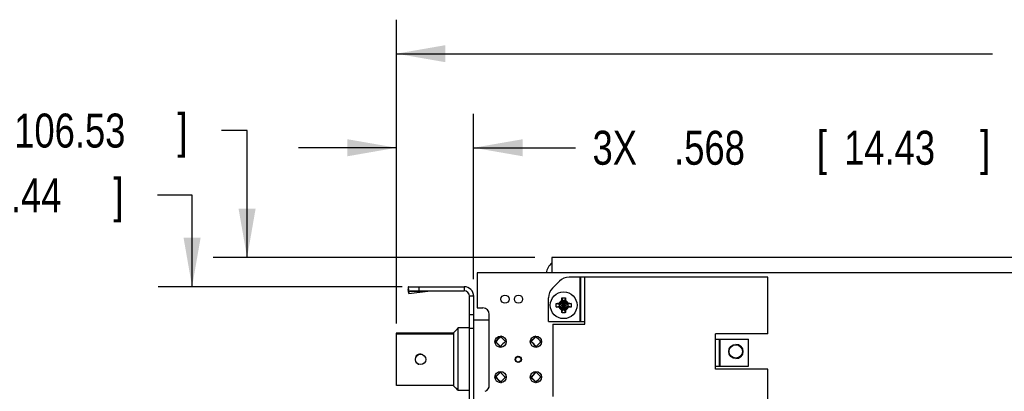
# Model space of a CAD drawing. Header units: inches. Extents: x 0.2 to 16.8, y 0.1 to 10.8.
# Tile 12 of 25: x 5.8 to 9.4, y 5.7 to 7.1. Entities that reach past the tile are written whole.
import ezdxf

# ---------------------------------------------------------------- set-up
doc = ezdxf.new("R2010")
doc.units = ezdxf.units.IN
doc.header["$LTSCALE"] = 0.935
doc.header["$MEASUREMENT"] = 0
doc.layers.get('0').update_dxf_attribs({"linetype": 'CONTINUOUS'})
doc.layers.add('DIMENSIONS', color=7, linetype='CONTINUOUS')
doc.styles.get("Standard").update_dxf_attribs({"font": 'txt', "width": 0.8})
doc.dimstyles.new('DIMSTYLE_2', dxfattribs={"dimtxt": 0.125, "dimasz": 0.18, "dimexe": 0.18, "dimexo": 0.0625, "dimgap": 0.09, "dimtad": 0, "dimtih": 1, "dimtoh": 1, "dimdec": 3, "dimlfac": 2, "dimzin": 4, "dimdsep": 46, "dimtxsty": 'STANDARD', "dimblk": '_FILLED', "dimblk1": '_FILLED', "dimblk2": '_FILLED', "dimcen": 0.09, "dimadec": 0, "dimazin": 0, "dimtp": 0.01, "dimtm": 0.01, "dimtfac": 1, "dimtdec": 3, "dimtofl": 0, "dimtmove": 0, "dimatfit": 3, "dimldrblk": '_FILLED', "dimfxl": 1, "dimtolj": 1, "dimtzin": 4, "dimarcsym": 0})

# ---------------------------------------------------------------- blocks, each defined once
blk = doc.blocks.new('_FILLED')
at = {"color": 0, "linetype": 'BYBLOCK'}
blk.add_solid([(0, 0), (-1, 0.174), (-1, -0.174)], dxfattribs=at)
blk = doc.blocks.new('*D15')
at = {"layer": 'DIMENSIONS', "color": 2, "linetype": 'CONTINUOUS'}
for p, q in [((7.1536, 5.9647), (7.1536, 7.0824)), ((13.6016, 6.2699), (13.6016, 7.0824)), ((7.1536, 6.9574), (9.3453, 6.9574)), ((13.6016, 6.9574), (10.9953, 6.9574))]:
    blk.add_line(p, q, dxfattribs=at)
at = {"layer": 'DIMENSIONS', "color": 2, "linetype": 'CONTINUOUS', "xscale": 0.18, "yscale": 0.18, "zscale": 0.18, "rotation": 180}
blk.add_blockref('_FILLED', (7.1536, 6.9574), dxfattribs=at)
at = {"layer": 'DIMENSIONS', "color": 2, "linetype": 'CONTINUOUS', "xscale": 0.18, "yscale": 0.18, "zscale": 0.18}
blk.add_blockref('_FILLED', (13.6016, 6.9574), dxfattribs=at)
at = {"layer": 'DIMENSIONS', "color": 2, "linetype": 'CONTINUOUS', "width": 0.8}
for s, p in [('[', (10.1328, 6.8949)), (']', (10.8328, 6.8949)), ('12.896', (9.4078, 6.8949)), ('327.56', (10.2328, 6.8949))]:
    blk.add_text(s, height=0.125, dxfattribs=at).set_placement(p)
blk = doc.blocks.new('*D16')
at = {"layer": 'DIMENSIONS', "color": 2, "linetype": 'CONTINUOUS'}
for p, q in [((7.1536, 5.9885), (7.1536, 6.7365)), ((7.4376, 6.1279), (7.4376, 6.7365)), ((7.1536, 6.6115), (6.7936, 6.6115)), ((7.4376, 6.6115), (7.8123, 6.6115))]:
    blk.add_line(p, q, dxfattribs=at)
at = {"layer": 'DIMENSIONS', "color": 2, "linetype": 'CONTINUOUS', "xscale": 0.18, "yscale": 0.18, "zscale": 0.18}
blk.add_blockref('_FILLED', (7.1536, 6.6115), dxfattribs=at)
at = {"layer": 'DIMENSIONS', "color": 2, "linetype": 'CONTINUOUS', "xscale": 0.18, "yscale": 0.18, "zscale": 0.18, "rotation": 180}
blk.add_blockref('_FILLED', (7.4376, 6.6115), dxfattribs=at)
at = {"layer": 'DIMENSIONS', "color": 2, "linetype": 'CONTINUOUS', "width": 0.8}
for s, p in [('3X ', (7.8748, 6.549)), ('.568', (8.1748, 6.549)), ('[', (8.6998, 6.549)), ('14.43', (8.7998, 6.549)), (']', (9.2998, 6.549))]:
    blk.add_text(s, height=0.125, dxfattribs=at).set_placement(p)
blk = doc.blocks.new('*D18')
at = {"layer": 'DIMENSIONS', "color": 2, "linetype": 'CONTINUOUS'}
for p, q in [((6.6044, 6.6747), (6.5104, 6.6747)), ((6.6044, 6.2074), (6.6044, 6.6747)), ((7.6626, 6.2074), (6.4794, 6.2074)), ((7.6931, 4.1104), (6.4794, 4.1104)), ((6.6044, 4.1104), (6.6044, 3.7504))]:
    blk.add_line(p, q, dxfattribs=at)
at = {"layer": 'DIMENSIONS', "color": 2, "linetype": 'CONTINUOUS', "xscale": 0.18, "yscale": 0.18, "zscale": 0.18}
for p, rotation in [((6.6044, 6.2074), 270), ((6.6044, 4.1104), 90)]:
    blk.add_blockref('_FILLED', p, dxfattribs=dict(at, rotation=rotation))
at = {"layer": 'DIMENSIONS', "color": 2, "linetype": 'CONTINUOUS', "width": 0.8}
for s, p in [('4.194', (5.0229, 6.6122)), ('[', (5.6479, 6.6122)), ('106.53', (5.7479, 6.6122)), (']', (6.3479, 6.6122))]:
    blk.add_text(s, height=0.125, dxfattribs=at).set_placement(p)
blk = doc.blocks.new('*D19')
at = {"layer": 'DIMENSIONS', "color": 2, "linetype": 'CONTINUOUS'}
for p, q in [((6.4021, 6.437), (6.2752, 6.437)), ((6.4021, 6.1004), (6.4021, 6.437)), ((7.1751, 6.1004), (6.2771, 6.1004)), ((7.3601, 3.9854), (6.2771, 3.9854)), ((6.4021, 3.9854), (6.4021, 3.6254))]:
    blk.add_line(p, q, dxfattribs=at)
at = {"layer": 'DIMENSIONS', "color": 2, "linetype": 'CONTINUOUS', "xscale": 0.18, "yscale": 0.18, "zscale": 0.18}
for p, rotation in [((6.4021, 6.1004), 270), ((6.4021, 3.9854), 90)]:
    blk.add_blockref('_FILLED', p, dxfattribs=dict(at, rotation=rotation))
at = {"layer": 'DIMENSIONS', "color": 2, "linetype": 'CONTINUOUS', "width": 0.8}
for s, p in [('4.230', (4.7877, 6.3745)), ('[', (5.4127, 6.3745)), ('107.44', (5.5127, 6.3745)), (']', (6.1127, 6.3745))]:
    blk.add_text(s, height=0.125, dxfattribs=at).set_placement(p)

msp = doc.modelspace()

# ---------------------------------------------------------------- linework, layer by layer
at = {"color": 7, "linetype": 'CONTINUOUS'}
for p, q in [((7.72512, 6.20737), (7.72512, 6.15137)), ((12.41912, 6.20737), (7.72512, 6.20737)), ((7.45012, 6.15137), (7.45012, 6.02237)), ((10.40012, 6.15137), (7.45012, 6.15137)), ((7.75298, 6.12072), (7.72727, 6.09501)), ((8.51927, 6.13537), (7.78833, 6.13537)), ((7.82977, 5.97287), (7.82977, 6.13537)), ((7.83227, 5.97287), (7.83227, 6.13537)), ((7.84677, 5.96287), (7.84677, 6.13537)), ((8.51927, 5.92787), (8.51927, 6.13537)), ((7.19633, 6.09926), (7.19694, 6.09009)), ((7.19633, 6.09926), (7.19762, 6.08963)), ((7.19888, 6.07561), (7.19694, 6.09009)), ((7.19762, 6.08537), (7.19762, 6.10037)), ((7.19762, 6.10037), (7.40262, 6.10037)), ((7.19762, 6.08537), (7.40262, 6.08537)), ((7.19827, 6.08477), (7.19888, 6.07561)), ((7.19827, 6.08477), (7.26911, 6.08477)), ((7.19888, 6.07561), (7.26911, 6.08477)), ((7.23762, 6.08537), (7.23762, 6.10037)), ((7.40262, 6.10037), (7.40262, 6.08537)), ((7.42262, 3.98537), (7.42262, 6.06537)), ((7.43762, 6.06537), (7.42262, 6.06537)), ((7.43762, 3.98537), (7.43762, 6.06537)), ((7.71262, 5.97287), (7.71262, 6.05966)), ((7.76518, 6.04747), (7.76091, 6.04008)), ((7.76126, 6.04555), (7.76518, 6.04747)), ((7.76181, 6.05933), (7.76518, 6.04884)), ((7.76518, 6.01589), (7.77207, 6.04884)), ((7.76518, 6.04884), (7.76518, 6.04747)), ((7.77207, 6.01589), (7.76518, 6.04884)), ((7.76518, 6.01727), (7.77207, 6.04747)), ((7.77207, 6.01727), (7.76518, 6.04747)), ((7.77544, 6.05933), (7.77207, 6.04884)), ((7.77207, 6.04747), (7.77207, 6.04884)), ((7.77633, 6.04008), (7.77207, 6.04747)), ((7.77207, 6.04747), (7.77598, 6.04555)), ((7.45012, 6.02237), (7.47162, 6.02237)), ((7.74166, 6.03918), (7.75215, 6.03581)), ((7.74166, 6.02555), (7.75215, 6.02892)), ((7.75215, 6.03581), (7.7851, 6.02892)), ((7.75353, 6.03581), (7.75215, 6.03581)), ((7.75215, 6.02892), (7.7851, 6.03581)), ((7.75215, 6.02892), (7.75353, 6.02892)), ((7.76091, 6.04008), (7.75353, 6.03581)), ((7.75544, 6.03973), (7.75353, 6.03581)), ((7.75353, 6.03581), (7.78372, 6.02892)), ((7.75353, 6.02892), (7.78372, 6.03581)), ((7.75544, 6.02501), (7.75353, 6.02892)), ((7.75353, 6.02892), (7.76091, 6.02466)), ((7.75911, 6.02286), (7.77813, 6.04188)), ((7.75911, 6.04188), (7.77813, 6.02286)), ((7.76091, 6.02466), (7.76518, 6.01727)), ((7.76518, 6.01727), (7.76126, 6.01919)), ((7.76181, 6.00541), (7.76518, 6.01589)), ((7.76518, 6.01727), (7.76518, 6.01589)), ((7.77207, 6.01727), (7.77633, 6.02466)), ((7.77598, 6.01919), (7.77207, 6.01727)), ((7.77207, 6.01589), (7.77207, 6.01727)), ((7.77544, 6.00541), (7.77207, 6.01589)), ((7.78372, 6.03581), (7.77633, 6.04008)), ((7.77633, 6.02466), (7.78372, 6.02892)), ((7.78181, 6.03973), (7.78372, 6.03581)), ((7.78372, 6.02892), (7.78181, 6.02501)), ((7.7851, 6.03581), (7.78372, 6.03581)), ((7.78372, 6.02892), (7.7851, 6.02892)), ((7.79558, 6.03918), (7.7851, 6.03581)), ((7.79558, 6.02555), (7.7851, 6.02892)), ((7.43762, 5.99687), (7.42262, 5.99687)), ((7.49512, 5.97762), (7.43762, 5.97762)), ((7.49512, 5.73787), (7.49512, 5.99887)), ((7.38119, 5.71879), (7.38119, 5.94894)), ((7.42262, 5.94894), (7.38119, 5.94894)), ((7.43762, 5.94687), (7.42262, 5.94687)), ((7.71262, 5.97287), (7.84677, 5.97287)), ((7.72927, 5.96287), (7.72927, 5.69737)), ((7.72927, 5.96287), (7.84677, 5.96287)), ((7.15212, 5.92937), (7.15212, 5.73837)), ((7.36512, 5.92937), (7.15212, 5.92937)), ((7.15362, 5.73787), (7.15362, 5.92605)), ((7.36512, 5.92605), (7.15362, 5.92605)), ((7.36512, 5.73526), (7.36512, 5.93248)), ((7.53676, 5.91562), (7.53582, 5.91656)), ((7.55464, 5.89874), (7.53732, 5.91606)), ((7.66443, 5.91656), (7.6471, 5.89924)), ((7.66593, 5.91606), (7.6486, 5.89874)), ((8.32677, 5.79787), (8.32677, 5.92787)), ((8.51927, 5.92787), (8.32677, 5.92787)), ((8.32677, 5.90737), (8.44841, 5.90737)), ((8.34127, 5.80887), (8.34127, 5.90737)), ((8.34377, 5.80887), (8.34377, 5.90737)), ((8.44841, 5.80887), (8.44841, 5.90737)), ((7.51743, 5.89817), (7.53475, 5.88085)), ((7.51893, 5.89767), (7.53625, 5.88035)), ((7.66549, 5.88085), (7.66614, 5.8815)), ((7.66699, 5.88035), (7.68431, 5.89767)), ((7.2351, 5.81585), (7.23587, 5.81561)), ((8.32677, 5.80887), (8.44841, 5.80887)), ((8.51927, 5.79787), (8.32677, 5.79787)), ((8.51927, 5.20287), (8.51927, 5.79787)), ((7.53475, 5.78689), (7.51743, 5.76956)), ((7.53625, 5.78639), (7.51893, 5.76906)), ((7.53732, 5.75068), (7.55464, 5.768)), ((7.6471, 5.7685), (7.66443, 5.75118)), ((7.6486, 5.768), (7.66593, 5.75068)), ((7.66656, 5.78581), (7.66549, 5.78689)), ((7.68431, 5.76906), (7.66699, 5.78639)), ((7.15362, 5.73837), (7.15212, 5.73837)), ((7.36512, 5.73787), (7.15362, 5.73787)), ((7.53582, 5.75118), (7.5362, 5.75156)), ((7.42262, 5.71879), (7.38119, 5.71879))]:
    msp.add_line(p, q, dxfattribs=at)
for centre, radius in [((7.55262, 6.05487), 0.015), ((7.60262, 6.05487), 0.015), ((7.76862, 6.03237), 0.04917), ((7.53662, 5.89837), 0.02075), ((7.66662, 5.89837), 0.02075), ((8.40177, 5.86237), 0.02625), ((8.40162, 5.86237), 0.02461), ((7.24262, 5.83337), 0.019), ((7.60162, 5.83337), 0.0115), ((7.60162, 5.83337), 0.00975), ((7.53662, 5.76837), 0.02075), ((7.66662, 5.76837), 0.02075)]:
    msp.add_circle(centre, radius, dxfattribs=at)
for centre, radius, start, end in [((7.76512, 6.13987), 0.0625, 129.79182, 169.39645), ((7.78833, 6.08537), 0.05, 90, 135), ((7.40262, 6.06537), 0.035, 0, 90), ((7.40262, 6.06537), 0.02, 0, 90), ((7.76262, 6.05966), 0.05, 135, 180), ((7.76862, 6.03237), 0.01827, 113.44647, 156.55353), ((7.76862, 6.03237), 0.01683, 78.18933, 101.81067), ((7.76862, 6.03237), 0.01827, 23.44647, 66.55353), ((7.47162, 5.99887), 0.0235, 0, 90), ((7.76862, 6.03237), 0.01683, 168.18933, 191.81067), ((7.76862, 6.03237), 0.01827, 203.44647, 246.55353), ((7.76862, 6.03237), 0.01683, 258.18933, 281.81067), ((7.76862, 6.03237), 0.01827, 293.44647, 336.55353), ((7.76862, 6.03237), 0.01683, 348.18933, 11.81067), ((7.60012, 5.83387), 0.10475, 125.65876, 143.44317), ((7.60162, 5.83337), 0.10475, 125.46828, 142.12907), ((7.60162, 5.83337), 0.10475, 35.46508, 54.53172), ((7.60012, 5.83387), 0.10475, 51.35014, 52.12907), ((7.60162, 5.83337), 0.10475, 142.51903, 144.53492), ((7.60012, 5.83387), 0.0805, 143.78382, 144.29343), ((7.60162, 5.83337), 0.0805, 125.70657, 144.29343), ((7.60012, 5.83387), 0.0805, 35.70657, 54.29343), ((7.60162, 5.83337), 0.0805, 35.70657, 54.29343), ((8.40112, 5.86237), 0.02625, 270.92457, 89.07543), ((7.24112, 5.83387), 0.019, 69.18035, 251.51858), ((7.60012, 5.83387), 0.00975, 66.91417, 256.21593), ((7.60012, 5.83387), 0.10475, 216.65311, 235.12067), ((7.60162, 5.83337), 0.10475, 215.46508, 217.09067), ((7.60162, 5.83337), 0.10475, 217.87093, 234.53172), ((7.60012, 5.83387), 0.0805, 215.70657, 216.72509), ((7.60162, 5.83337), 0.0805, 215.70657, 234.29343), ((7.60012, 5.83387), 0.0805, 305.70657, 324.29343), ((7.60162, 5.83337), 0.0805, 305.70657, 324.29343), ((7.60162, 5.83337), 0.10475, 305.46828, 324.53492), ((7.47162, 5.73787), 0.0235, 291.2048, 360), ((7.60012, 5.83387), 0.10475, 307.87093, 308.26055)]:
    msp.add_arc(centre, radius, start, end, dxfattribs=at)
for points, knots in [([(7.19762, 6.10037), (7.19757, 6.10037), (7.19745, 6.10036), (7.19728, 6.1003), (7.19711, 6.10021), (7.19695, 6.10009), (7.19679, 6.09993), (7.19663, 6.09974), (7.19648, 6.09951), (7.19638, 6.09935), (7.19633, 6.09926)], [0, 0, 0, 0, 0.0945191, 0.192712, 0.2978056, 0.4124964, 0.5387847, 0.6781223, 0.8316304, 1, 1, 1, 1]), ([(7.19762, 6.08537), (7.19765, 6.08537), (7.19771, 6.08536), (7.19781, 6.08532), (7.1979, 6.08526), (7.19799, 6.08517), (7.19808, 6.08506), (7.19818, 6.08493), (7.19824, 6.08483), (7.19827, 6.08477)], [0, 0, 0, 0, 0.0983273, 0.2041079, 0.3233471, 0.4603, 0.6176607, 0.7972116, 1, 1, 1, 1]), ([(7.26911, 6.08477), (7.26984, 6.08485), (7.2713, 6.08499), (7.2735, 6.08516), (7.27571, 6.08528), (7.27791, 6.08535), (7.27939, 6.08537), (7.28012, 6.08537)], [0, 0, 0, 0, 0.1998787, 0.3998366, 0.5998609, 0.7999188, 1, 1, 1, 1]), ([(7.76126, 6.04555), (7.76127, 6.04576), (7.76128, 6.04619), (7.76129, 6.04686), (7.76131, 6.04757), (7.76133, 6.04833), (7.76134, 6.04886), (7.76135, 6.04913)], [0, 0, 0, 0, 0.1749949, 0.3604938, 0.5585088, 0.7710246, 1, 1, 1, 1]), ([(7.76135, 6.04913), (7.76136, 6.04942), (7.76138, 6.05002), (7.7614, 6.05095), (7.76144, 6.05196), (7.76148, 6.05306), (7.76153, 6.05425), (7.76159, 6.05551), (7.76166, 6.0568), (7.76173, 6.05807), (7.76178, 6.05892), (7.76181, 6.05933)], [0, 0, 0, 0, 0.0850372, 0.1754763, 0.2735653, 0.3814075, 0.4991296, 0.6238351, 0.7516829, 0.8784158, 1, 1, 1, 1]), ([(7.76181, 6.05933), (7.76215, 6.05942), (7.76284, 6.05958), (7.76388, 6.05978), (7.76492, 6.05994), (7.76598, 6.06006), (7.76703, 6.06014), (7.76809, 6.06018), (7.76915, 6.06018), (7.77021, 6.06014), (7.77127, 6.06006), (7.77232, 6.05994), (7.77337, 6.05978), (7.77441, 6.05958), (7.7751, 6.05942), (7.77544, 6.05933)], [0, 0, 0, 0, 0.0769233, 0.1538439, 0.2307704, 0.3076892, 0.3846176, 0.4615355, 0.5384645, 0.6153824, 0.6923108, 0.7692296, 0.8461561, 0.9230767, 1, 1, 1, 1]), ([(7.77544, 6.05933), (7.77546, 6.05893), (7.77551, 6.05811), (7.77558, 6.05686), (7.77565, 6.05559), (7.77571, 6.05434), (7.77576, 6.05314), (7.7758, 6.05202), (7.77584, 6.05098), (7.77587, 6.05003), (7.77588, 6.04943), (7.77589, 6.04913)], [0, 0, 0, 0, 0.1187695, 0.2420901, 0.3671857, 0.4911065, 0.6103422, 0.7207547, 0.8214411, 0.9139523, 1, 1, 1, 1]), ([(7.77589, 6.04913), (7.7759, 6.04886), (7.77591, 6.04833), (7.77593, 6.04757), (7.77595, 6.04685), (7.77597, 6.04619), (7.77598, 6.04576), (7.77598, 6.04555)], [0, 0, 0, 0, 0.2299253, 0.4428538, 0.6408061, 0.8258295, 1, 1, 1, 1]), ([(7.74081, 6.03237), (7.74081, 6.0327), (7.74082, 6.03335), (7.74088, 6.03433), (7.74096, 6.03531), (7.74108, 6.03629), (7.74124, 6.03726), (7.74143, 6.03823), (7.74158, 6.03887), (7.74166, 6.03918)], [0, 0, 0, 0, 0.1428588, 0.2857114, 0.4285757, 0.5714259, 0.71429, 0.857142, 1, 1, 1, 1]), ([(7.74166, 6.02555), (7.74158, 6.02587), (7.74143, 6.02651), (7.74124, 6.02747), (7.74108, 6.02845), (7.74096, 6.02942), (7.74088, 6.0304), (7.74082, 6.03138), (7.74081, 6.03204), (7.74081, 6.03237)], [0, 0, 0, 0, 0.1428581, 0.28571, 0.4285741, 0.5714243, 0.7142886, 0.8571412, 1, 1, 1, 1]), ([(7.74166, 6.03918), (7.74206, 6.03921), (7.74289, 6.03926), (7.74413, 6.03933), (7.7454, 6.0394), (7.74665, 6.03945), (7.74785, 6.03951), (7.74897, 6.03955), (7.75001, 6.03958), (7.75096, 6.03961), (7.75156, 6.03963), (7.75186, 6.03964)], [0, 0, 0, 0, 0.1187695, 0.2420901, 0.3671857, 0.4911065, 0.6103422, 0.7207547, 0.8214411, 0.9139523, 1, 1, 1, 1]), ([(7.75186, 6.0251), (7.75157, 6.02511), (7.75097, 6.02512), (7.75004, 6.02515), (7.74903, 6.02519), (7.74793, 6.02523), (7.74674, 6.02528), (7.74548, 6.02534), (7.74419, 6.0254), (7.74292, 6.02547), (7.74207, 6.02553), (7.74166, 6.02555)], [0, 0, 0, 0, 0.0850372, 0.1754763, 0.2735653, 0.3814075, 0.4991296, 0.6238351, 0.7516829, 0.8784158, 1, 1, 1, 1]), ([(7.75186, 6.03964), (7.75213, 6.03965), (7.75266, 6.03966), (7.75342, 6.03968), (7.75414, 6.0397), (7.7548, 6.03971), (7.75523, 6.03972), (7.75544, 6.03973)], [0, 0, 0, 0, 0.2299252, 0.4428537, 0.6408061, 0.8258295, 1, 1, 1, 1]), ([(7.75544, 6.02501), (7.75523, 6.02501), (7.7548, 6.02502), (7.75413, 6.02504), (7.75342, 6.02506), (7.75266, 6.02508), (7.75213, 6.02509), (7.75186, 6.0251)], [0, 0, 0, 0, 0.1749949, 0.3604938, 0.5585088, 0.7710246, 1, 1, 1, 1]), ([(7.75544, 6.03973), (7.75562, 6.03983), (7.75597, 6.04004), (7.7565, 6.04035), (7.75702, 6.04065), (7.75754, 6.04096), (7.75807, 6.04127), (7.75859, 6.04157), (7.75894, 6.04177), (7.75911, 6.04188)], [0, 0, 0, 0, 0.1446407, 0.2880317, 0.4306006, 0.5727681, 0.7148805, 0.8572039, 1, 1, 1, 1]), ([(7.75911, 6.02286), (7.75894, 6.02296), (7.75859, 6.02317), (7.75807, 6.02347), (7.75754, 6.02378), (7.75702, 6.02408), (7.7565, 6.02439), (7.75597, 6.0247), (7.75562, 6.02491), (7.75544, 6.02501)], [0, 0, 0, 0, 0.1427996, 0.2851253, 0.4272391, 0.5694073, 0.7119751, 0.8553634, 1, 1, 1, 1]), ([(7.75911, 6.04188), (7.75922, 6.04205), (7.75942, 6.0424), (7.75973, 6.04293), (7.76003, 6.04345), (7.76034, 6.04397), (7.76064, 6.0445), (7.76095, 6.04502), (7.76116, 6.04538), (7.76126, 6.04555)], [0, 0, 0, 0, 0.1427996, 0.2851253, 0.4272391, 0.5694073, 0.7119751, 0.8553634, 1, 1, 1, 1]), ([(7.76126, 6.01919), (7.76116, 6.01936), (7.76095, 6.01971), (7.76064, 6.02024), (7.76034, 6.02077), (7.76003, 6.02129), (7.75973, 6.02181), (7.75942, 6.02234), (7.75922, 6.02269), (7.75911, 6.02286)], [0, 0, 0, 0, 0.1446402, 0.2880308, 0.4305996, 0.5727672, 0.7148798, 0.8572034, 1, 1, 1, 1]), ([(7.76135, 6.0156), (7.76134, 6.01588), (7.76133, 6.01641), (7.76131, 6.01717), (7.76129, 6.01788), (7.76128, 6.01855), (7.76127, 6.01898), (7.76126, 6.01919)], [0, 0, 0, 0, 0.2299253, 0.4428538, 0.6408061, 0.8258295, 1, 1, 1, 1]), ([(7.76181, 6.00541), (7.76178, 6.00581), (7.76173, 6.00663), (7.76166, 6.00788), (7.76159, 6.00914), (7.76154, 6.0104), (7.76148, 6.0116), (7.76144, 6.01272), (7.76141, 6.01375), (7.76138, 6.0147), (7.76136, 6.01531), (7.76135, 6.0156)], [0, 0, 0, 0, 0.1187695, 0.2420901, 0.3671857, 0.4911065, 0.6103422, 0.7207547, 0.8214411, 0.9139523, 1, 1, 1, 1]), ([(7.77589, 6.0156), (7.77588, 6.01531), (7.77587, 6.01472), (7.77584, 6.01379), (7.7758, 6.01278), (7.77576, 6.01168), (7.77571, 6.01049), (7.77565, 6.00923), (7.77559, 6.00794), (7.77552, 6.00666), (7.77546, 6.00582), (7.77544, 6.00541)], [0, 0, 0, 0, 0.0850372, 0.1754763, 0.2735653, 0.3814075, 0.4991296, 0.6238351, 0.7516829, 0.8784158, 1, 1, 1, 1]), ([(7.77598, 6.01919), (7.77598, 6.01898), (7.77597, 6.01855), (7.77595, 6.01788), (7.77593, 6.01717), (7.77591, 6.0164), (7.7759, 6.01588), (7.77589, 6.0156)], [0, 0, 0, 0, 0.1749949, 0.3604938, 0.5585088, 0.7710246, 1, 1, 1, 1]), ([(7.77598, 6.04555), (7.77608, 6.04538), (7.77629, 6.04502), (7.7766, 6.0445), (7.77691, 6.04397), (7.77721, 6.04345), (7.77752, 6.04293), (7.77782, 6.0424), (7.77803, 6.04205), (7.77813, 6.04188)], [0, 0, 0, 0, 0.1446406, 0.2880316, 0.4306005, 0.572768, 0.7148804, 0.8572038, 1, 1, 1, 1]), ([(7.77813, 6.02286), (7.77803, 6.02269), (7.77782, 6.02234), (7.77752, 6.02181), (7.77721, 6.02129), (7.77691, 6.02077), (7.7766, 6.02024), (7.77629, 6.01971), (7.77608, 6.01936), (7.77598, 6.01919)], [0, 0, 0, 0, 0.1428, 0.2851259, 0.4272399, 0.5694081, 0.7119758, 0.8553639, 1, 1, 1, 1]), ([(7.77813, 6.04188), (7.7783, 6.04177), (7.77865, 6.04157), (7.77918, 6.04127), (7.7797, 6.04096), (7.78022, 6.04065), (7.78075, 6.04035), (7.78128, 6.04004), (7.78163, 6.03983), (7.78181, 6.03973)], [0, 0, 0, 0, 0.1428, 0.2851259, 0.4272399, 0.5694081, 0.7119758, 0.8553639, 1, 1, 1, 1]), ([(7.78181, 6.02501), (7.78163, 6.02491), (7.78128, 6.0247), (7.78075, 6.02439), (7.78022, 6.02408), (7.7797, 6.02378), (7.77918, 6.02347), (7.77865, 6.02317), (7.7783, 6.02296), (7.77813, 6.02286)], [0, 0, 0, 0, 0.1446406, 0.2880316, 0.4306005, 0.572768, 0.7148804, 0.8572038, 1, 1, 1, 1]), ([(7.78181, 6.03973), (7.78201, 6.03972), (7.78244, 6.03971), (7.78311, 6.0397), (7.78382, 6.03968), (7.78459, 6.03966), (7.78511, 6.03965), (7.78539, 6.03964)], [0, 0, 0, 0, 0.1749949, 0.3604938, 0.5585088, 0.7710246, 1, 1, 1, 1]), ([(7.78539, 6.0251), (7.78511, 6.02509), (7.78458, 6.02508), (7.78382, 6.02506), (7.78311, 6.02504), (7.78244, 6.02502), (7.78201, 6.02501), (7.78181, 6.02501)], [0, 0, 0, 0, 0.2299253, 0.4428538, 0.6408061, 0.8258295, 1, 1, 1, 1]), ([(7.78539, 6.03964), (7.78568, 6.03963), (7.78627, 6.03961), (7.7872, 6.03959), (7.78821, 6.03955), (7.78931, 6.03951), (7.7905, 6.03946), (7.79176, 6.0394), (7.79305, 6.03933), (7.79433, 6.03926), (7.79517, 6.03921), (7.79558, 6.03918)], [0, 0, 0, 0, 0.0850372, 0.1754763, 0.2735653, 0.3814075, 0.4991296, 0.6238351, 0.7516829, 0.8784158, 1, 1, 1, 1]), ([(7.79558, 6.02555), (7.79518, 6.02553), (7.79436, 6.02548), (7.79311, 6.02541), (7.79185, 6.02534), (7.79059, 6.02528), (7.78939, 6.02523), (7.78827, 6.02519), (7.78724, 6.02515), (7.78629, 6.02512), (7.78568, 6.02511), (7.78539, 6.0251)], [0, 0, 0, 0, 0.1187695, 0.2420901, 0.3671857, 0.4911065, 0.6103422, 0.7207547, 0.8214411, 0.9139523, 1, 1, 1, 1]), ([(7.79558, 6.03918), (7.79566, 6.03887), (7.79581, 6.03823), (7.796, 6.03726), (7.79616, 6.03629), (7.79628, 6.03531), (7.79637, 6.03433), (7.79642, 6.03335), (7.79643, 6.0327), (7.79643, 6.03237)], [0, 0, 0, 0, 0.1428581, 0.28571, 0.4285741, 0.5714243, 0.7142886, 0.8571412, 1, 1, 1, 1]), ([(7.79643, 6.03237), (7.79643, 6.03204), (7.79642, 6.03138), (7.79637, 6.0304), (7.79628, 6.02942), (7.79616, 6.02845), (7.796, 6.02747), (7.79581, 6.02651), (7.79566, 6.02587), (7.79558, 6.02555)], [0, 0, 0, 0, 0.1428588, 0.2857114, 0.4285757, 0.5714259, 0.71429, 0.857142, 1, 1, 1, 1]), ([(7.77544, 6.00541), (7.7751, 6.00532), (7.77441, 6.00516), (7.77337, 6.00496), (7.77232, 6.0048), (7.77127, 6.00468), (7.77021, 6.0046), (7.76915, 6.00456), (7.76809, 6.00456), (7.76703, 6.0046), (7.76598, 6.00468), (7.76492, 6.0048), (7.76388, 6.00496), (7.76284, 6.00516), (7.76215, 6.00532), (7.76181, 6.00541)], [0, 0, 0, 0, 0.0769233, 0.1538439, 0.2307704, 0.3076892, 0.3846176, 0.4615355, 0.5384645, 0.6153824, 0.6923108, 0.7692296, 0.8461561, 0.9230767, 1, 1, 1, 1]), ([(7.36512, 5.93248), (7.36671, 5.93412), (7.37008, 5.93757), (7.37544, 5.94306), (7.3792, 5.94691), (7.38119, 5.94894)], [0, 0, 0, 0, 0.2979376, 0.6291299, 1, 1, 1, 1]), ([(7.38119, 5.71879), (7.3792, 5.72083), (7.37544, 5.72468), (7.37008, 5.73017), (7.36671, 5.73362), (7.36512, 5.73526)], [0, 0, 0, 0, 0.3709728, 0.7021583, 1, 1, 1, 1])]:
    msp.add_open_spline(points, degree=3, knots=knots, dxfattribs=at)

# ---------------------------------------------------------------- dimensions: what is measured, and where the dimension line sits
at = {"layer": 'DIMENSIONS', "color": 2, "linetype": 'CONTINUOUS'}
for base, p1, p2, angle, picture, middle in [((7.15362, 6.95737), (13.60162, 6.26987), (7.15362, 5.96473), 180, '*D15', (10.17032, 6.95737)), ((6.6044, 4.11037), (7.66262, 6.20737), (7.69312, 4.11037), 270, '*D18', (5.73536, 6.67473)), ((6.40212, 3.98537), (7.17512, 6.10037), (7.36012, 3.98537), 270, '*D19', (5.50025, 6.43699))]:
    dim = msp.add_linear_dim(base=base, p1=p1, p2=p2, angle=angle, dimstyle='DIMSTYLE_2', dxfattribs=at)
    dim.commit()
    dim.dimension.update_dxf_attribs({"geometry": picture, "text_midpoint": middle, "dimtype": 160})
dim = msp.add_linear_dim(base=(7.15362, 6.61149), p1=(7.43762, 6.12787), p2=(7.15362, 5.98855), angle=180, text='3X <>', dimstyle='DIMSTYLE_2', dxfattribs=at)
dim.commit()
dim.dimension.update_dxf_attribs({"geometry": '*D16', "text_midpoint": (8.63732, 6.61149), "dimtype": 160})

doc.saveas('drawing.dxf')
